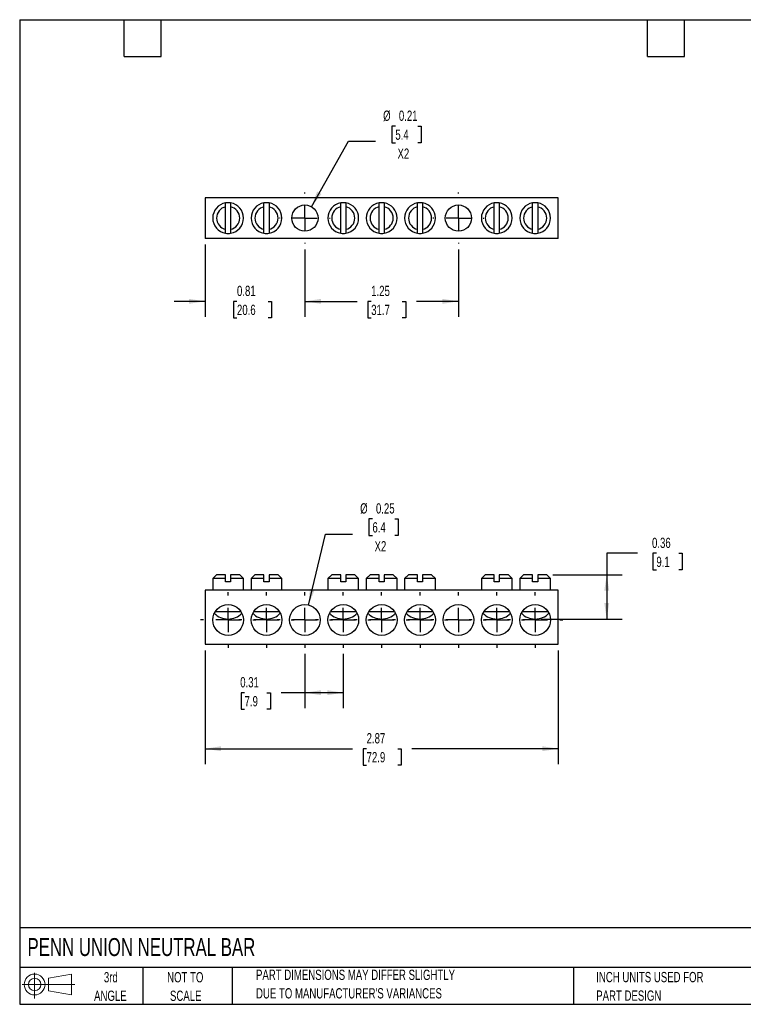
# Model space of a CAD drawing. Header units: inches. Extents: x 0.2 to 10.8, y 0.2 to 8.2.
# Tile 1 of 2: x 0.2 to 6.1, y 0.2 to 8.2. Entities that reach past the tile are written whole.
import ezdxf

# ---------------------------------------------------------------- set-up
doc = ezdxf.new("R2010")
doc.units = ezdxf.units.IN
doc.header["$MEASUREMENT"] = 0
doc.linetypes.add('CENTERX2', pattern=[0.8, 0.5, -0.1, 0.1, -0.1])
doc.layers.add('CENTER', color=40, linetype='CENTERX2')
doc.layers.add('SLD-DEFPOINTS', color=7, linetype='Continuous')
doc.layers.add('DIMENSIONS', color=140, linetype='Continuous', lineweight=25)
doc.layers.add('TEXT', color=140, linetype='Continuous', lineweight=25)
doc.styles.add('SLDTEXTSTYLE0', font='TXT', dxfattribs={"width": 0.7})
doc.dimstyles.new('SLDDIMSTYLE0', dxfattribs={"dimtxt": 0.084961, "dimasz": 0.13, "dimexe": 0, "dimexo": 0.0625, "dimgap": 0.02124, "dimtad": 0, "dimtih": 1, "dimtoh": 1, "dimrnd": 1e-09, "dimdsep": 46, "dimtxsty": 'SLDTEXTSTYLE0', "dimsah": 1, "dimcen": 0, "dimadec": 0, "dimazin": 2, "dimtfac": 1, "dimtofl": 0, "dimtmove": 0, "dimatfit": 3, "dimfxl": 0, "dimfrac": 2, "dimtolj": 1, "dimtzin": 12, "dimarcsym": 0})
doc.dimstyles.new('SLDDIMSTYLE1', dxfattribs={"dimtxt": 0.084961, "dimasz": 0.13, "dimexe": 0, "dimexo": 0.0625, "dimgap": 0.02124, "dimtad": 0, "dimtih": 1, "dimtoh": 1, "dimrnd": 1e-09, "dimdsep": 46, "dimtxsty": 'SLDTEXTSTYLE0', "dimsah": 1, "dimcen": 0.09, "dimadec": 0, "dimazin": 2, "dimtfac": 1, "dimtofl": 0, "dimtmove": 0, "dimatfit": 3, "dimfxl": 0, "dimfrac": 2, "dimtolj": 1, "dimtzin": 12, "dimarcsym": 0})
doc.dimstyles.new('SLDDIMSTYLE2', dxfattribs={"dimtxt": 0.084961, "dimasz": 0.13, "dimexe": 0, "dimexo": 0.0625, "dimgap": 0.02124, "dimtad": 0, "dimtih": 1, "dimtoh": 1, "dimrnd": 1e-09, "dimzin": 12, "dimdsep": 46, "dimtxsty": 'SLDTEXTSTYLE0', "dimsah": 1, "dimcen": 0.09, "dimadec": 0, "dimazin": 3, "dimtfac": 1, "dimtofl": 0, "dimtmove": 0, "dimatfit": 3, "dimfxl": 0, "dimfrac": 2, "dimtolj": 1, "dimtzin": 12, "dimarcsym": 0})
doc.dimstyles.new('SLDDIMSTYLE3', dxfattribs={"dimtxt": 0.084961, "dimasz": 0.13, "dimexe": 0, "dimexo": 0.0625, "dimgap": 0.02124, "dimtad": 0, "dimtih": 1, "dimtoh": 1, "dimrnd": 1e-09, "dimdsep": 46, "dimtxsty": 'SLDTEXTSTYLE0', "dimsah": 1, "dimcen": 0.09, "dimadec": 0, "dimazin": 2, "dimtfac": 1, "dimtmove": 0, "dimatfit": 0, "dimfxl": 0, "dimfrac": 2, "dimtolj": 1, "dimtzin": 12, "dimarcsym": 0})

# ---------------------------------------------------------------- blocks, each defined once
blk = doc.blocks.new('Block11')
at = {"color": 7, "linetype": 'Continuous', "lineweight": 18}
for p, q in [((0.1019, 0.2091), (0.1019, 0)), ((0.2157, 0.1641), (0.4006, 0.1981)), ((0.2157, 0.0628), (0.2157, 0.1641)), ((0.4006, 0.1981), (0.4006, 0.0288)), ((0, 0.1135), (0.4281, 0.1135)), ((0.2157, 0.0628), (0.4006, 0.0288))]:
    blk.add_line(p, q, dxfattribs=at)
for radius in [0.0846, 0.0506]:
    blk.add_circle((0.1019, 0.1135), radius, dxfattribs=at)
blk = doc.blocks.new('Block12')
at = {"layer": 'SLD-DEFPOINTS'}
blk.add_blockref('Block11', (0, 0), dxfattribs=at)
blk = doc.blocks.new('_D')
at = {"layer": 'DIMENSIONS'}
for p, q in [((3.1156, 4.1946), (3.0871, 4.1946)), ((3.0871, 4.1946), (3.0871, 4.0595)), ((3.2974, 4.1946), (3.3259, 4.1946)), ((3.3259, 4.1946), (3.3259, 4.0595)), ((2.5963, 3.494), (2.7349, 4.0712)), ((2.7349, 4.0712), (2.9536, 4.0712)), ((3.0871, 4.0595), (3.1156, 4.0595)), ((3.3259, 4.0595), (3.2974, 4.0595))]:
    blk.add_line(p, q, dxfattribs=at)
blk.add_solid([(2.5963, 3.494), (2.6461, 3.6158), (2.6072, 3.6251)], dxfattribs=at)
at = {"layer": 'DIMENSIONS', "char_height": 0.08333, "attachment_point": 1, "style": 'SLDTEXTSTYLE0'}
for s, insert in [('%%c', (3.0161, 4.321)), ('0.25', (3.1444, 4.321)), ('6.4', (3.1156, 4.167)), ('X2', (3.1331, 4.0129))]:
    blk.add_mtext(s, dxfattribs=dict(at, insert=insert))
blk = doc.blocks.new('_D_1')
at = {"layer": 'DIMENSIONS'}
for p, q in [((2.5672, 3.0975), (2.5672, 2.6569)), ((2.879, 3.0975), (2.879, 2.6569)), ((2.077, 2.7819), (2.0485, 2.7819)), ((2.0485, 2.7819), (2.0485, 2.6469)), ((2.2588, 2.7819), (2.2873, 2.7819)), ((2.2873, 2.7819), (2.2873, 2.6469)), ((2.5672, 2.7819), (2.3739, 2.7819)), ((2.879, 2.7819), (2.5672, 2.7819)), ((2.0485, 2.6469), (2.077, 2.6469)), ((2.2873, 2.6469), (2.2588, 2.6469))]:
    blk.add_line(p, q, dxfattribs=at)
for points in [[(2.5672, 2.7819), (2.6972, 2.7619), (2.6972, 2.8019)], [(2.879, 2.7819), (2.749, 2.8019), (2.749, 2.7619)]]:
    blk.add_solid(points, dxfattribs=at)
at = {"layer": 'DIMENSIONS', "char_height": 0.08333, "attachment_point": 1, "style": 'SLDTEXTSTYLE0'}
for s, insert in [('0.31', (2.0417, 2.9084)), ('7.9', (2.077, 2.7543))]:
    blk.add_mtext(s, dxfattribs=dict(at, insert=insert))
blk = doc.blocks.new('_D_2')
at = {"layer": 'DIMENSIONS'}
for p, q in [((1.7557, 3.1256), (1.7557, 2.2017)), ((4.6258, 3.1256), (4.6258, 2.2017)), ((1.7557, 2.3267), (2.9534, 2.3267)), ((3.0685, 2.3267), (3.04, 2.3267)), ((3.04, 2.3267), (3.04, 2.1917)), ((3.321, 2.3267), (3.3495, 2.3267)), ((3.3495, 2.3267), (3.3495, 2.1917)), ((4.6258, 2.3267), (3.4361, 2.3267)), ((3.04, 2.1917), (3.0685, 2.1917)), ((3.3495, 2.1917), (3.321, 2.1917))]:
    blk.add_line(p, q, dxfattribs=at)
for points in [[(1.7557, 2.3267), (1.8857, 2.3067), (1.8857, 2.3467)], [(4.6258, 2.3267), (4.4958, 2.3467), (4.4958, 2.3067)]]:
    blk.add_solid(points, dxfattribs=at)
at = {"layer": 'DIMENSIONS', "char_height": 0.08333, "attachment_point": 1, "style": 'SLDTEXTSTYLE0'}
for s, insert in [('2.87', (3.0685, 2.4532)), ('72.9', (3.0685, 2.2991))]:
    blk.add_mtext(s, dxfattribs=dict(at, insert=insert))
blk = doc.blocks.new('_D_3')
at = {"layer": 'DIMENSIONS'}
for p, q in [((5.2695, 3.9144), (5.0195, 3.9144)), ((5.0195, 3.9144), (5.0195, 3.7404)), ((5.4227, 3.9144), (5.3941, 3.9144)), ((5.3941, 3.9144), (5.3941, 3.7794)), ((5.6044, 3.9144), (5.633, 3.9144)), ((5.633, 3.9144), (5.633, 3.7794)), ((5.3941, 3.7794), (5.4227, 3.7794)), ((5.633, 3.7794), (5.6044, 3.7794)), ((4.5818, 3.7404), (5.1445, 3.7404)), ((5.0195, 3.7404), (5.0195, 3.3804)), ((4.488, 3.3804), (5.1445, 3.3804))]:
    blk.add_line(p, q, dxfattribs=at)
for points in [[(5.0195, 3.7404), (4.9995, 3.6104), (5.0395, 3.6104)], [(5.0195, 3.3804), (5.0395, 3.5104), (4.9995, 3.5104)]]:
    blk.add_solid(points, dxfattribs=at)
at = {"layer": 'DIMENSIONS', "char_height": 0.08333, "attachment_point": 1, "style": 'SLDTEXTSTYLE0'}
for s, insert in [('0.36', (5.3873, 4.0409)), ('9.1', (5.4227, 3.8868))]:
    blk.add_mtext(s, dxfattribs=dict(at, insert=insert))
blk = doc.blocks.new('SW_CENTERMARKSYMBOL_0')
at = {"layer": 'CENTER', "color": 0}
for p, q in [((0, 0.2), (0, 0.225)), ((0, 0), (0, 0.1)), ((-0.2, 0), (-0.225, 0)), ((0, 0), (-0.1, 0)), ((0, 0), (0, -0.1)), ((0, 0), (0.1, 0)), ((0.2, 0), (0.225, 0)), ((0, -0.2), (0, -0.225))]:
    blk.add_line(p, q, dxfattribs=at)
blk = doc.blocks.new('SW_CENTERMARKSYMBOL_1')
at = {"layer": 'CENTER', "color": 0}
for p, q in [((0, 0.2), (0, 0.225)), ((0, 0), (0, 0.1)), ((-0.2, 0), (-0.225, 0)), ((0, 0), (-0.1, 0)), ((0, 0), (0, -0.1)), ((0, 0), (0.1, 0)), ((0.2, 0), (0.225, 0)), ((0, -0.2), (0, -0.225))]:
    blk.add_line(p, q, dxfattribs=at)
blk = doc.blocks.new('SW_CENTERMARKSYMBOL_2')
at = {"layer": 'CENTER', "color": 0}
for p, q in [((0, 0.2), (0, 0.225)), ((0, 0), (0, 0.1)), ((-0.2, 0), (-0.225, 0)), ((0, 0), (-0.1, 0)), ((0, 0), (0, -0.1)), ((0, 0), (0.1, 0)), ((0.2, 0), (0.225, 0)), ((0, -0.2), (0, -0.225))]:
    blk.add_line(p, q, dxfattribs=at)
blk = doc.blocks.new('SW_CENTERMARKSYMBOL_3')
at = {"layer": 'CENTER', "color": 0}
for p, q in [((0, 0.2), (0, 0.225)), ((0, 0), (0, 0.1)), ((-0.2, 0), (-0.225, 0)), ((0, 0), (-0.1, 0)), ((0, 0), (0, -0.1)), ((0, 0), (0.1, 0)), ((0.2, 0), (0.225, 0)), ((0, -0.2), (0, -0.225))]:
    blk.add_line(p, q, dxfattribs=at)
blk = doc.blocks.new('SW_CENTERMARKSYMBOL_4')
at = {"layer": 'CENTER', "color": 0}
for p, q in [((0, 0.2), (0, 0.225)), ((0, 0), (0, 0.1)), ((-0.2, 0), (-0.225, 0)), ((0, 0), (-0.1, 0)), ((0, 0), (0, -0.1)), ((0, 0), (0.1, 0)), ((0.2, 0), (0.225, 0)), ((0, -0.2), (0, -0.225))]:
    blk.add_line(p, q, dxfattribs=at)
blk = doc.blocks.new('SW_CENTERMARKSYMBOL_5')
at = {"layer": 'CENTER', "color": 0}
for p, q in [((0, 0.2), (0, 0.225)), ((0, 0), (0, 0.1)), ((-0.2, 0), (-0.225, 0)), ((0, 0), (-0.1, 0)), ((0, 0), (0, -0.1)), ((0, 0), (0.1, 0)), ((0.2, 0), (0.225, 0)), ((0, -0.2), (0, -0.225))]:
    blk.add_line(p, q, dxfattribs=at)
blk = doc.blocks.new('SW_CENTERMARKSYMBOL_6')
at = {"layer": 'CENTER', "color": 0}
for p, q in [((0, 0.2), (0, 0.225)), ((0, 0), (0, 0.1)), ((-0.2, 0), (-0.225, 0)), ((0, 0), (-0.1, 0)), ((0, 0), (0, -0.1)), ((0, 0), (0.1, 0)), ((0.2, 0), (0.225, 0)), ((0, -0.2), (0, -0.225))]:
    blk.add_line(p, q, dxfattribs=at)
blk = doc.blocks.new('SW_CENTERMARKSYMBOL_7')
at = {"layer": 'CENTER', "color": 0}
for p, q in [((0, 0.2), (0, 0.225)), ((0, 0), (0, 0.1)), ((-0.2, 0), (-0.225, 0)), ((0, 0), (-0.1, 0)), ((0, 0), (0, -0.1)), ((0, 0), (0.1, 0)), ((0.2, 0), (0.225, 0)), ((0, -0.2), (0, -0.225))]:
    blk.add_line(p, q, dxfattribs=at)
blk = doc.blocks.new('SW_CENTERMARKSYMBOL_8')
at = {"layer": 'CENTER', "color": 0}
for p, q in [((0, 0.2), (0, 0.225)), ((0, 0), (0, 0.1)), ((-0.2, 0), (-0.225, 0)), ((0, 0), (-0.1, 0)), ((0, 0), (0, -0.1)), ((0, 0), (0.1, 0)), ((0.2, 0), (0.225, 0)), ((0, -0.2), (0, -0.225))]:
    blk.add_line(p, q, dxfattribs=at)
blk = doc.blocks.new('_D_6')
at = {"layer": 'DIMENSIONS'}
for p, q in [((2.5672, 6.3816), (2.5672, 5.8366)), ((3.8144, 6.3816), (3.8144, 5.8366)), ((2.5672, 5.9616), (2.9907, 5.9616)), ((3.1058, 5.9616), (3.0773, 5.9616)), ((3.0773, 5.9616), (3.0773, 5.8266)), ((3.3583, 5.9616), (3.3868, 5.9616)), ((3.3868, 5.9616), (3.3868, 5.8266)), ((3.8144, 5.9616), (3.4734, 5.9616)), ((3.0773, 5.8266), (3.1058, 5.8266)), ((3.3868, 5.8266), (3.3583, 5.8266))]:
    blk.add_line(p, q, dxfattribs=at)
for points in [[(2.5672, 5.9616), (2.6972, 5.9416), (2.6972, 5.9816)], [(3.8144, 5.9616), (3.6844, 5.9816), (3.6844, 5.9416)]]:
    blk.add_solid(points, dxfattribs=at)
at = {"layer": 'DIMENSIONS', "char_height": 0.08333, "attachment_point": 1, "style": 'SLDTEXTSTYLE0'}
for s, insert in [('1.25', (3.1058, 6.0881)), ('31.7', (3.1058, 5.934))]:
    blk.add_mtext(s, dxfattribs=dict(at, insert=insert))
blk = doc.blocks.new('_D_7')
at = {"layer": 'DIMENSIONS'}
for p, q in [((1.7557, 6.4227), (1.7557, 5.8366)), ((2.5672, 6.3816), (2.5672, 5.8366)), ((1.7557, 5.9616), (1.5057, 5.9616)), ((2.0153, 5.9616), (1.9867, 5.9616)), ((1.9867, 5.9616), (1.9867, 5.8266)), ((2.2677, 5.9616), (2.2963, 5.9616)), ((2.2963, 5.9616), (2.2963, 5.8266)), ((2.5672, 5.9616), (2.8172, 5.9616)), ((1.9867, 5.8266), (2.0153, 5.8266)), ((2.2963, 5.8266), (2.2677, 5.8266))]:
    blk.add_line(p, q, dxfattribs=at)
for points in [[(1.7557, 5.9616), (1.6257, 5.9816), (1.6257, 5.9416)], [(2.5672, 5.9616), (2.6972, 5.9416), (2.6972, 5.9816)]]:
    blk.add_solid(points, dxfattribs=at)
at = {"layer": 'DIMENSIONS', "char_height": 0.08333, "attachment_point": 1, "style": 'SLDTEXTSTYLE0'}
for s, insert in [('0.81', (2.0153, 6.0881)), ('20.6', (2.0153, 5.934))]:
    blk.add_mtext(s, dxfattribs=dict(at, insert=insert))
blk = doc.blocks.new('_D_8')
at = {"layer": 'DIMENSIONS'}
for p, q in [((3.302, 7.3851), (3.2735, 7.3851)), ((3.2735, 7.3851), (3.2735, 7.25)), ((3.4838, 7.3851), (3.5123, 7.3851)), ((3.5123, 7.3851), (3.5123, 7.25)), ((2.6197, 6.7307), (2.9213, 7.2617)), ((2.9213, 7.2617), (3.14, 7.2617)), ((3.2735, 7.25), (3.302, 7.25)), ((3.5123, 7.25), (3.4838, 7.25))]:
    blk.add_line(p, q, dxfattribs=at)
blk.add_solid([(2.6197, 6.7307), (2.7013, 6.8339), (2.6665, 6.8536)], dxfattribs=at)
at = {"layer": 'DIMENSIONS', "char_height": 0.08333, "attachment_point": 1, "style": 'SLDTEXTSTYLE0'}
for s, insert in [('%%c', (3.2025, 7.5115)), ('0.21', (3.3308, 7.5115)), ('5.4', (3.302, 7.3575)), ('X2', (3.3195, 7.2034))]:
    blk.add_mtext(s, dxfattribs=dict(at, insert=insert))
blk = doc.blocks.new('SW_CENTERMARKSYMBOL_9')
at = {"layer": 'CENTER', "color": 0}
for p, q in [((0, 0.2), (0, 0.2065)), ((0, 0), (0, 0.1)), ((-0.2, 0), (-0.2065, 0)), ((0, 0), (-0.1, 0)), ((0, 0), (0, -0.1)), ((0, 0), (0.1, 0)), ((0.2, 0), (0.2065, 0)), ((0, -0.2), (0, -0.2065))]:
    blk.add_line(p, q, dxfattribs=at)
blk = doc.blocks.new('SW_CENTERMARKSYMBOL_10')
at = {"layer": 'CENTER', "color": 0}
for p, q in [((0, 0.2), (0, 0.2065)), ((0, 0), (0, 0.1)), ((-0.2, 0), (-0.2065, 0)), ((0, 0), (-0.1, 0)), ((0, 0), (0, -0.1)), ((0, 0), (0.1, 0)), ((0.2, 0), (0.2065, 0)), ((0, -0.2), (0, -0.2065))]:
    blk.add_line(p, q, dxfattribs=at)

msp = doc.modelspace()

# ---------------------------------------------------------------- linework, layer by layer
for p, q in [((4.6258, 6.8034), (1.7557, 6.8034)), ((1.7557, 6.8034), (1.7557, 6.4727)), ((4.6258, 6.4727), (4.6258, 6.8034)), ((1.923, 6.5466), (1.923, 6.7296)), ((1.964, 6.7296), (1.964, 6.5466)), ((2.2348, 6.5466), (2.2348, 6.7296)), ((2.2758, 6.7296), (2.2758, 6.5466)), ((2.8585, 6.5466), (2.8585, 6.7296)), ((2.8995, 6.7296), (2.8995, 6.5466)), ((3.1703, 6.5466), (3.1703, 6.7296)), ((3.2113, 6.7296), (3.2113, 6.5466)), ((3.4821, 6.5466), (3.4821, 6.7296)), ((3.5231, 6.7296), (3.5231, 6.5466)), ((4.1057, 6.5466), (4.1057, 6.7296)), ((4.1467, 6.7296), (4.1467, 6.5466)), ((4.4175, 6.5466), (4.4175, 6.7296)), ((4.4585, 6.7296), (4.4585, 6.5466)), ((4.6258, 6.4727), (1.7557, 6.4727)), ((1.8498, 3.7404), (1.8185, 3.7091)), ((1.8185, 3.7091), (1.8185, 3.6154)), ((1.923, 3.7091), (1.8185, 3.7091)), ((1.923, 3.7404), (1.8498, 3.7404)), ((1.923, 3.6824), (1.923, 3.7091)), ((1.964, 3.6824), (1.923, 3.6824)), ((2.0373, 3.7404), (1.964, 3.7404)), ((1.964, 3.7091), (1.964, 3.6824)), ((2.0685, 3.7091), (1.964, 3.7091)), ((2.0685, 3.7091), (2.0373, 3.7404)), ((2.0685, 3.6154), (2.0685, 3.7091)), ((2.1616, 3.7404), (2.1303, 3.7091)), ((2.1303, 3.7091), (2.1303, 3.6154)), ((2.2348, 3.7091), (2.1303, 3.7091)), ((2.2348, 3.7404), (2.1616, 3.7404)), ((2.2348, 3.6824), (2.2348, 3.7091)), ((2.2758, 3.6824), (2.2348, 3.6824)), ((2.3491, 3.7404), (2.2758, 3.7404)), ((2.2758, 3.7091), (2.2758, 3.6824)), ((2.3803, 3.7091), (2.2758, 3.7091)), ((2.3803, 3.7091), (2.3491, 3.7404)), ((2.3803, 3.6154), (2.3803, 3.7091)), ((2.7852, 3.7404), (2.754, 3.7091)), ((2.754, 3.7091), (2.754, 3.6154)), ((2.8585, 3.7091), (2.754, 3.7091)), ((2.8585, 3.7404), (2.7852, 3.7404)), ((2.8585, 3.6824), (2.8585, 3.7091)), ((2.8995, 3.6824), (2.8585, 3.6824)), ((2.9727, 3.7404), (2.8995, 3.7404)), ((2.8995, 3.7091), (2.8995, 3.6824)), ((3.004, 3.7091), (2.8995, 3.7091)), ((3.004, 3.7091), (2.9727, 3.7404)), ((3.004, 3.6154), (3.004, 3.7091)), ((3.097, 3.7404), (3.0658, 3.7091)), ((3.0658, 3.7091), (3.0658, 3.6154)), ((3.1703, 3.7091), (3.0658, 3.7091)), ((3.1703, 3.7404), (3.097, 3.7404)), ((3.1703, 3.6824), (3.1703, 3.7091)), ((3.2113, 3.6824), (3.1703, 3.6824)), ((3.2845, 3.7404), (3.2113, 3.7404)), ((3.2113, 3.7091), (3.2113, 3.6824)), ((3.3158, 3.7091), (3.2113, 3.7091)), ((3.3158, 3.7091), (3.2845, 3.7404)), ((3.3158, 3.6154), (3.3158, 3.7091)), ((3.4088, 3.7404), (3.3776, 3.7091)), ((3.3776, 3.7091), (3.3776, 3.6154)), ((3.4821, 3.7091), (3.3776, 3.7091)), ((3.4821, 3.7404), (3.4088, 3.7404)), ((3.4821, 3.6824), (3.4821, 3.7091)), ((3.5231, 3.6824), (3.4821, 3.6824)), ((3.5963, 3.7404), (3.5231, 3.7404)), ((3.5231, 3.7091), (3.5231, 3.6824)), ((3.6276, 3.7091), (3.5231, 3.7091)), ((3.6276, 3.7091), (3.5963, 3.7404)), ((3.6276, 3.6154), (3.6276, 3.7091)), ((4.0325, 3.7404), (4.0012, 3.7091)), ((4.0012, 3.7091), (4.0012, 3.6154)), ((4.1057, 3.7091), (4.0012, 3.7091)), ((4.1057, 3.7404), (4.0325, 3.7404)), ((4.1057, 3.6824), (4.1057, 3.7091)), ((4.1467, 3.6824), (4.1057, 3.6824)), ((4.22, 3.7404), (4.1467, 3.7404)), ((4.1467, 3.7091), (4.1467, 3.6824)), ((4.2512, 3.7091), (4.1467, 3.7091)), ((4.2512, 3.7091), (4.22, 3.7404)), ((4.2512, 3.6154), (4.2512, 3.7091)), ((4.3443, 3.7404), (4.313, 3.7091)), ((4.313, 3.7091), (4.313, 3.6154)), ((4.4175, 3.7091), (4.313, 3.7091)), ((4.4175, 3.7404), (4.3443, 3.7404)), ((4.4175, 3.6824), (4.4175, 3.7091)), ((4.4585, 3.6824), (4.4175, 3.6824)), ((4.5318, 3.7404), (4.4585, 3.7404)), ((4.4585, 3.7091), (4.4585, 3.6824)), ((4.563, 3.7091), (4.4585, 3.7091)), ((4.563, 3.7091), (4.5318, 3.7404)), ((4.563, 3.6154), (4.563, 3.7091)), ((4.6258, 3.6154), (1.7557, 3.6154)), ((1.7557, 3.6154), (1.7557, 3.1756)), ((4.6258, 3.1756), (4.6258, 3.6154)), ((1.8399, 3.4424), (2.0471, 3.4424)), ((2.1517, 3.4424), (2.359, 3.4424)), ((2.7753, 3.4424), (2.9826, 3.4424)), ((3.0872, 3.4424), (3.2944, 3.4424)), ((3.399, 3.4424), (3.6062, 3.4424)), ((4.0226, 3.4424), (4.2298, 3.4424)), ((4.3344, 3.4424), (4.5416, 3.4424)), ((1.7557, 3.1756), (4.6258, 3.1756))]:
    msp.add_line(p, q)
for centre, radius in [((2.5672, 6.6381), 0.1065), ((3.8144, 6.6381), 0.1065), ((1.9435, 3.3725), 0.125), ((2.2553, 3.3725), 0.125), ((2.5672, 3.3725), 0.125), ((2.879, 3.3725), 0.125), ((3.1908, 3.3725), 0.125), ((3.5026, 3.3725), 0.125), ((3.8144, 3.3725), 0.125), ((4.1262, 3.3725), 0.125), ((4.438, 3.3725), 0.125)]:
    msp.add_circle(centre, radius)
for centre, radius, start, end in [((1.9435, 6.6381), 0.125, 99.43915, 260.56085), ((1.9435, 6.6381), 0.0937, 102.63073, 257.36927), ((1.9435, 6.6381), 0.125, 80.56085, 99.43915), ((1.9435, 6.6381), 0.125, 279.43915, 80.56085), ((1.9435, 6.6381), 0.0937, 282.63073, 77.36927), ((2.2553, 6.6381), 0.125, 99.43915, 260.56085), ((2.2553, 6.6381), 0.0937, 102.63073, 257.36927), ((2.2553, 6.6381), 0.125, 80.56085, 99.43915), ((2.2553, 6.6381), 0.125, 279.43915, 80.56085), ((2.2553, 6.6381), 0.0937, 282.63073, 77.36927), ((2.879, 6.6381), 0.125, 99.43915, 260.56085), ((2.879, 6.6381), 0.0937, 102.63073, 257.36927), ((2.879, 6.6381), 0.125, 80.56085, 99.43915), ((2.879, 6.6381), 0.125, 279.43915, 80.56085), ((2.879, 6.6381), 0.0937, 282.63073, 77.36927), ((3.1908, 6.6381), 0.125, 99.43915, 260.56085), ((3.1908, 6.6381), 0.0937, 102.63073, 257.36927), ((3.1908, 6.6381), 0.125, 80.56085, 99.43915), ((3.1908, 6.6381), 0.125, 279.43915, 80.56085), ((3.1908, 6.6381), 0.0937, 282.63073, 77.36927), ((3.5026, 6.6381), 0.125, 99.43915, 260.56085), ((3.5026, 6.6381), 0.0937, 102.63073, 257.36927), ((3.5026, 6.6381), 0.125, 80.56085, 99.43915), ((3.5026, 6.6381), 0.125, 279.43915, 80.56085), ((3.5026, 6.6381), 0.0937, 282.63073, 77.36927), ((4.1262, 6.6381), 0.125, 99.43915, 260.56085), ((4.1262, 6.6381), 0.0937, 102.63073, 257.36927), ((4.1262, 6.6381), 0.125, 80.56085, 99.43915), ((4.1262, 6.6381), 0.125, 279.43915, 80.56085), ((4.1262, 6.6381), 0.0937, 282.63073, 77.36927), ((4.438, 6.6381), 0.125, 99.43915, 260.56085), ((4.438, 6.6381), 0.0937, 102.63073, 257.36927), ((4.438, 6.6381), 0.125, 80.56085, 99.43915), ((4.438, 6.6381), 0.125, 279.43915, 80.56085), ((4.438, 6.6381), 0.0937, 282.63073, 77.36927), ((1.9435, 6.6381), 0.125, 260.56085, 279.43915), ((2.2553, 6.6381), 0.125, 260.56085, 279.43915), ((2.879, 6.6381), 0.125, 260.56085, 279.43915), ((3.1908, 6.6381), 0.125, 260.56085, 279.43915), ((3.5026, 6.6381), 0.125, 260.56085, 279.43915), ((4.1262, 6.6381), 0.125, 260.56085, 279.43915), ((4.438, 6.6381), 0.125, 260.56085, 279.43915), ((1.9435, 3.5374), 0.157, 224.38435, 315.61565), ((2.2553, 3.5374), 0.157, 224.38435, 315.61565), ((2.879, 3.5374), 0.157, 224.38435, 315.61565), ((3.1908, 3.5374), 0.157, 224.38435, 315.61565), ((3.5026, 3.5374), 0.157, 224.38435, 315.61565), ((4.1262, 3.5374), 0.157, 224.38435, 315.61565), ((4.438, 3.5374), 0.157, 224.38435, 315.61565)]:
    msp.add_arc(centre, radius, start, end)
for points in [[(1.923, 6.7296), (1.923, 6.7402), (1.923, 6.7508), (1.923, 6.7614)], [(1.964, 6.7614), (1.964, 6.7508), (1.964, 6.7402), (1.964, 6.7296)], [(2.2348, 6.7296), (2.2348, 6.7402), (2.2348, 6.7508), (2.2348, 6.7614)], [(2.2758, 6.7614), (2.2758, 6.7508), (2.2758, 6.7402), (2.2758, 6.7296)], [(2.8585, 6.7296), (2.8585, 6.7402), (2.8585, 6.7508), (2.8585, 6.7614)], [(2.8995, 6.7614), (2.8995, 6.7508), (2.8995, 6.7402), (2.8995, 6.7296)], [(3.1703, 6.7296), (3.1703, 6.7402), (3.1703, 6.7508), (3.1703, 6.7614)], [(3.2113, 6.7614), (3.2113, 6.7508), (3.2113, 6.7402), (3.2113, 6.7296)], [(3.4821, 6.7296), (3.4821, 6.7402), (3.4821, 6.7508), (3.4821, 6.7614)], [(3.5231, 6.7614), (3.5231, 6.7508), (3.5231, 6.7402), (3.5231, 6.7296)], [(4.1057, 6.7296), (4.1057, 6.7402), (4.1057, 6.7508), (4.1057, 6.7614)], [(4.1467, 6.7614), (4.1467, 6.7508), (4.1467, 6.7402), (4.1467, 6.7296)], [(4.4175, 6.7296), (4.4175, 6.7402), (4.4175, 6.7508), (4.4175, 6.7614)], [(4.4585, 6.7614), (4.4585, 6.7508), (4.4585, 6.7402), (4.4585, 6.7296)], [(1.923, 6.5148), (1.923, 6.5254), (1.923, 6.536), (1.923, 6.5466)], [(1.964, 6.5466), (1.964, 6.536), (1.964, 6.5254), (1.964, 6.5148)], [(2.2348, 6.5148), (2.2348, 6.5254), (2.2348, 6.536), (2.2348, 6.5466)], [(2.2758, 6.5466), (2.2758, 6.536), (2.2758, 6.5254), (2.2758, 6.5148)], [(2.8585, 6.5148), (2.8585, 6.5254), (2.8585, 6.536), (2.8585, 6.5466)], [(2.8995, 6.5466), (2.8995, 6.536), (2.8995, 6.5254), (2.8995, 6.5148)], [(3.1703, 6.5148), (3.1703, 6.5254), (3.1703, 6.536), (3.1703, 6.5466)], [(3.2113, 6.5466), (3.2113, 6.536), (3.2113, 6.5254), (3.2113, 6.5148)], [(3.4821, 6.5148), (3.4821, 6.5254), (3.4821, 6.536), (3.4821, 6.5466)], [(3.5231, 6.5466), (3.5231, 6.536), (3.5231, 6.5254), (3.5231, 6.5148)], [(4.1057, 6.5148), (4.1057, 6.5254), (4.1057, 6.536), (4.1057, 6.5466)], [(4.1467, 6.5466), (4.1467, 6.536), (4.1467, 6.5254), (4.1467, 6.5148)], [(4.4175, 6.5148), (4.4175, 6.5254), (4.4175, 6.536), (4.4175, 6.5466)], [(4.4585, 6.5466), (4.4585, 6.536), (4.4585, 6.5254), (4.4585, 6.5148)], [(1.923, 3.7091), (1.923, 3.7196), (1.923, 3.73), (1.923, 3.7404)], [(1.964, 3.7404), (1.964, 3.73), (1.964, 3.7196), (1.964, 3.7091)], [(2.2348, 3.7091), (2.2348, 3.7196), (2.2348, 3.73), (2.2348, 3.7404)], [(2.2758, 3.7404), (2.2758, 3.73), (2.2758, 3.7196), (2.2758, 3.7091)], [(2.8585, 3.7091), (2.8585, 3.7196), (2.8585, 3.73), (2.8585, 3.7404)], [(2.8995, 3.7404), (2.8995, 3.73), (2.8995, 3.7196), (2.8995, 3.7091)], [(3.1703, 3.7091), (3.1703, 3.7196), (3.1703, 3.73), (3.1703, 3.7404)], [(3.2113, 3.7404), (3.2113, 3.73), (3.2113, 3.7196), (3.2113, 3.7091)], [(3.4821, 3.7091), (3.4821, 3.7196), (3.4821, 3.73), (3.4821, 3.7404)], [(3.5231, 3.7404), (3.5231, 3.73), (3.5231, 3.7196), (3.5231, 3.7091)], [(4.1057, 3.7091), (4.1057, 3.7196), (4.1057, 3.73), (4.1057, 3.7404)], [(4.1467, 3.7404), (4.1467, 3.73), (4.1467, 3.7196), (4.1467, 3.7091)], [(4.4175, 3.7091), (4.4175, 3.7196), (4.4175, 3.73), (4.4175, 3.7404)], [(4.4585, 3.7404), (4.4585, 3.73), (4.4585, 3.7196), (4.4585, 3.7091)]]:
    msp.add_open_spline(points, degree=3)
at = {"layer": 'TEXT'}
for p, q in [((0.25, 8.25), (10.75, 8.25)), ((0.25, 8.25), (0.25, 0.25)), ((1.1, 7.95), (1.1, 8.25)), ((1.4, 7.95), (1.4, 8.25)), ((5.35, 7.95), (5.35, 8.25)), ((5.65, 7.95), (5.65, 8.25)), ((1.1, 7.95), (1.4, 7.95)), ((5.35, 7.95), (5.65, 7.95)), ((10.75, 0.8711), (0.25, 0.8711)), ((10.75, 0.55), (0.25, 0.55)), ((1.25, 0.55), (1.25, 0.25)), ((1.9768, 0.55), (1.9768, 0.25)), ((4.7499, 0.55), (4.7499, 0.25)), ((0.25, 0.25), (10.75, 0.25))]:
    msp.add_line(p, q, dxfattribs=at)

# ---------------------------------------------------------------- block references
at = {"layer": 'CENTER'}
for name, p in [('SW_CENTERMARKSYMBOL_9', (2.5672, 6.6381)), ('SW_CENTERMARKSYMBOL_10', (3.8144, 6.6381)), ('SW_CENTERMARKSYMBOL_1', (1.9435, 3.3725)), ('SW_CENTERMARKSYMBOL_0', (2.2553, 3.3725)), ('SW_CENTERMARKSYMBOL_2', (2.5672, 3.3725)), ('SW_CENTERMARKSYMBOL_3', (2.879, 3.3725)), ('SW_CENTERMARKSYMBOL_4', (3.1908, 3.3725)), ('SW_CENTERMARKSYMBOL_5', (3.5026, 3.3725)), ('SW_CENTERMARKSYMBOL_6', (3.8144, 3.3725)), ('SW_CENTERMARKSYMBOL_7', (4.1262, 3.3725)), ('SW_CENTERMARKSYMBOL_8', (4.438, 3.3725))]:
    msp.add_blockref(name, p, dxfattribs=at)
at = {"layer": 'SLD-DEFPOINTS'}
msp.add_blockref('Block12', (0.2692, 0.2974), dxfattribs=at)

# ---------------------------------------------------------------- texts
at = {"layer": 'TEXT', "style": 'SLDTEXTSTYLE0'}
for s, insert, char_height, attachment_point in [('PENN UNION NEUTRAL BAR', (0.3136, 0.7881), 0.145833, 1), ('3rd', (0.9906, 0.5117), 0.08333, 2), ('NOT TO', (1.5951, 0.5117), 0.08333, 2), ('PART DIMENSIONS MAY DIFFER SLIGHTLY', (2.1701, 0.5315), 0.083333, 1), ('INCH UNITS USED FOR', (4.9342, 0.5129), 0.083333, 1), ('ANGLE', (0.9868, 0.3612), 0.08333, 2), ('SCALE', (1.5989, 0.3612), 0.08333, 2), ("DUE TO MANUFACTURER'S VARIANCES", (2.1701, 0.381), 0.083333, 1), ('PART DESIGN', (4.9342, 0.3624), 0.083333, 1)]:
    msp.add_mtext(s, dxfattribs=dict(at, insert=insert, char_height=char_height, attachment_point=attachment_point))

# ---------------------------------------------------------------- dimensions: what is measured, and where the dimension line sits
at = {"layer": 'DIMENSIONS'}
for p1, p2, picture, middle in [((2.5146, 6.5455), (2.6197, 6.7307), '_D_8', (3.3929, 7.3056)), ((2.538, 3.2509), (2.5963, 3.494), '_D', (3.2065, 4.1151))]:
    dim = msp.add_diameter_dim_2p(p1=p1, p2=p2, text='<>\\PX2', dimstyle='SLDDIMSTYLE0', dxfattribs=at)
    dim.commit()
    dim.dimension.update_dxf_attribs({"geometry": picture, "text_midpoint": middle, "dimtype": 163})
for base, p1, p2, dimstyle, picture, middle in [((1.7557, 5.9616), (2.5672, 6.4316), (1.7557, 6.4727), 'SLDDIMSTYLE3', '_D_7', (2.1415, 5.9616)), ((3.8144, 5.9616), (2.5672, 6.4316), (3.8144, 6.4316), 'SLDDIMSTYLE2', '_D_6', (3.2321, 5.9616)), ((4.6258, 2.3267), (1.7557, 3.1756), (4.6258, 3.1756), 'SLDDIMSTYLE2', '_D_2', (3.1947, 2.3267)), ((2.879, 2.7819), (2.5672, 3.1475), (2.879, 3.1475), 'SLDDIMSTYLE1', '_D_1', (2.1679, 2.7819))]:
    dim = msp.add_linear_dim(base=base, p1=p1, p2=p2, dimstyle=dimstyle, dxfattribs=at)
    dim.commit()
    dim.dimension.update_dxf_attribs({"geometry": picture, "text_midpoint": middle, "dimtype": 160})
dim = msp.add_linear_dim(base=(5.0195, 3.3804), p1=(4.5318, 3.7404), p2=(4.438, 3.3804), angle=90, dimstyle='SLDDIMSTYLE1', dxfattribs=at)
dim.commit()
dim.dimension.update_dxf_attribs({"geometry": '_D_3', "text_midpoint": (5.0195, 3.9144), "dimtype": 160})

doc.saveas('drawing.dxf')
